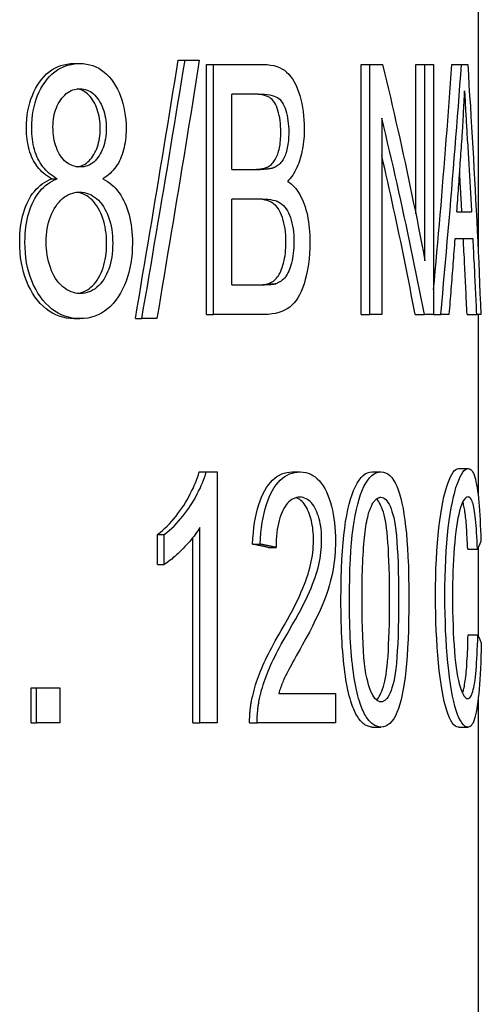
# Model space of a CAD drawing. Header units: millimetres. Extents: x 51 to 3773, y 35 to 413.
# Tile 11 of 11: x 438 to 443, y 290 to 300. Entities that reach past the tile are written whole.
import ezdxf

# ---------------------------------------------------------------- set-up
doc = ezdxf.new("R2010")
doc.units = ezdxf.units.MM
doc.layers.add('DETAIL', color=2, linetype='Continuous')

msp = doc.modelspace()

# ---------------------------------------------------------------- linework, layer by layer
at = {"layer": 'DETAIL'}
for p, q in [((442.863, 309.67), (442.863, 297.823)), ((438.755, 299.719), (438.814, 299.719)), ((439.815, 299.752), (439.885, 299.752)), ((439.885, 299.752), (440.029, 299.752)), ((440.102, 299.709), (440.174, 299.709)), ((440.102, 297.169), (440.102, 299.709)), ((440.174, 299.709), (440.684, 299.709)), ((440.174, 297.169), (440.174, 299.709)), ((441.675, 299.709), (441.764, 299.709)), ((441.675, 297.169), (441.675, 299.709)), ((441.764, 299.709), (441.891, 299.709)), ((441.764, 297.169), (441.764, 299.709)), ((442.229, 299.709), (442.323, 299.709)), ((442.229, 298.193), (442.229, 299.709)), ((442.323, 299.709), (442.411, 299.709)), ((442.323, 297.715), (442.323, 299.709)), ((442.411, 299.709), (442.411, 297.169)), ((442.596, 299.709), (442.693, 299.709)), ((442.693, 299.709), (442.757, 299.709)), ((440.359, 298.643), (440.359, 299.409)), ((440.628, 299.409), (440.359, 299.409)), ((441.883, 299.163), (441.883, 297.169)), ((440.359, 298.643), (440.649, 298.643)), ((438.528, 298.548), (438.584, 298.548)), ((440.359, 297.469), (440.359, 298.342)), ((440.669, 298.342), (440.359, 298.342)), ((442.646, 298.211), (442.797, 298.211)), ((442.811, 297.938), (442.627, 297.938)), ((440.359, 297.469), (440.692, 297.469)), ((440.73, 297.481), (440.808, 297.481)), ((440.102, 297.169), (440.174, 297.169)), ((440.691, 297.169), (440.174, 297.169)), ((441.675, 297.169), (441.764, 297.169)), ((441.883, 297.169), (441.764, 297.169)), ((442.223, 297.169), (442.317, 297.169)), ((442.411, 297.169), (442.317, 297.169)), ((442.411, 297.169), (442.483, 297.169)), ((442.567, 297.169), (442.483, 297.169)), ((442.751, 297.169), (442.85, 297.169)), ((442.891, 297.169), (442.85, 297.169)), ((442.863, 297.169), (442.863, 295.331)), ((438.758, 297.127), (438.817, 297.127)), ((439.38, 297.127), (439.445, 297.127)), ((439.598, 297.127), (439.445, 297.127)), ((440.028, 295.569), (440.099, 295.569)), ((440.099, 295.569), (440.212, 295.569)), ((440.212, 295.569), (440.212, 293.019)), ((440.974, 295.569), (441.055, 295.569)), ((441.787, 295.569), (441.876, 295.569)), ((442.664, 295.604), (442.762, 295.604)), ((440.036, 293.019), (440.036, 295.006)), ((439.606, 294.932), (439.674, 294.932)), ((439.606, 294.63), (439.606, 294.932)), ((439.674, 294.63), (439.674, 294.932)), ((439.965, 293.019), (439.965, 294.902)), ((440.571, 294.835), (440.648, 294.835)), ((440.731, 294.802), (440.81, 294.802)), ((442.757, 294.785), (442.856, 294.785)), ((442.863, 294.8), (442.863, 293.906)), ((439.606, 294.63), (439.674, 294.63)), ((442.761, 293.912), (442.86, 293.912)), ((438.32, 293.374), (438.375, 293.374)), ((438.32, 293.019), (438.32, 293.374)), ((438.375, 293.374), (438.613, 293.374)), ((438.375, 293.019), (438.375, 293.374)), ((438.613, 293.374), (438.613, 293.019)), ((440.837, 293.319), (441.415, 293.319)), ((441.415, 293.319), (441.415, 293.019)), ((442.863, 293.254), (442.863, 282.67)), ((438.32, 293.019), (438.375, 293.019)), ((438.613, 293.019), (438.375, 293.019)), ((439.965, 293.019), (440.036, 293.019)), ((440.212, 293.019), (440.036, 293.019)), ((440.541, 293.019), (440.618, 293.019)), ((441.415, 293.019), (440.618, 293.019)), ((441.787, 292.977), (441.876, 292.977)), ((442.664, 292.977), (442.762, 292.977))]:
    msp.add_line(p, q, dxfattribs=at)
at = {"layer": 'DETAIL', "flags": 128}
for points in [[(438.273, 299.065), (438.274, 299.11), (438.277, 299.154), (438.281, 299.198), (438.288, 299.239), (438.296, 299.28), (438.307, 299.319), (438.319, 299.358), (438.333, 299.395), (438.348, 299.43), (438.366, 299.465), (438.385, 299.498), (438.407, 299.53), (438.429, 299.56), (438.453, 299.588), (438.478, 299.613), (438.505, 299.635), (438.532, 299.655), (438.561, 299.672), (438.59, 299.686), (438.621, 299.698), (438.653, 299.707), (438.686, 299.714), (438.72, 299.718), (438.755, 299.719)], [(438.327, 299.065), (438.328, 299.11), (438.331, 299.154), (438.336, 299.198), (438.342, 299.239), (438.351, 299.28), (438.361, 299.319), (438.373, 299.358), (438.387, 299.395), (438.403, 299.43), (438.421, 299.465), (438.441, 299.498), (438.462, 299.53), (438.485, 299.56), (438.509, 299.588), (438.535, 299.613), (438.561, 299.635), (438.589, 299.655), (438.618, 299.672), (438.648, 299.686), (438.679, 299.698), (438.711, 299.707), (438.744, 299.714), (438.779, 299.718), (438.814, 299.719)], [(438.814, 299.719), (438.85, 299.718), (438.884, 299.714), (438.917, 299.707), (438.948, 299.698), (438.979, 299.686), (439.008, 299.671), (439.036, 299.653), (439.063, 299.633), (439.088, 299.611), (439.113, 299.585), (439.136, 299.557), (439.158, 299.526), (439.178, 299.494), (439.197, 299.46), (439.214, 299.425), (439.229, 299.389), (439.242, 299.351), (439.254, 299.313), (439.263, 299.273), (439.271, 299.232), (439.277, 299.19), (439.282, 299.147), (439.285, 299.102), (439.285, 299.057)], [(439.38, 297.127), (439.399, 297.236), (439.417, 297.345), (439.436, 297.455), (439.454, 297.564), (439.473, 297.674), (439.491, 297.783), (439.51, 297.892), (439.528, 298.002), (439.546, 298.111), (439.564, 298.221), (439.582, 298.33), (439.601, 298.439), (439.619, 298.549), (439.637, 298.658), (439.655, 298.767), (439.673, 298.877), (439.691, 298.986), (439.709, 299.096), (439.726, 299.205), (439.744, 299.314), (439.762, 299.424), (439.78, 299.533), (439.797, 299.642), (439.815, 299.752)], [(439.445, 297.127), (439.464, 297.236), (439.483, 297.345), (439.502, 297.455), (439.52, 297.564), (439.539, 297.674), (439.557, 297.783), (439.576, 297.892), (439.594, 298.002), (439.613, 298.111), (439.631, 298.221), (439.65, 298.33), (439.668, 298.439), (439.686, 298.549), (439.705, 298.658), (439.723, 298.767), (439.741, 298.877), (439.759, 298.986), (439.777, 299.096), (439.795, 299.205), (439.813, 299.314), (439.831, 299.424), (439.849, 299.533), (439.867, 299.642), (439.885, 299.752)], [(440.029, 299.752), (440.012, 299.642), (439.994, 299.533), (439.977, 299.424), (439.959, 299.314), (439.942, 299.205), (439.924, 299.096), (439.906, 298.986), (439.888, 298.877), (439.871, 298.767), (439.853, 298.658), (439.835, 298.549), (439.817, 298.439), (439.799, 298.33), (439.781, 298.221), (439.763, 298.111), (439.745, 298.002), (439.727, 297.892), (439.708, 297.783), (439.69, 297.674), (439.672, 297.564), (439.654, 297.455), (439.635, 297.345), (439.617, 297.236), (439.598, 297.127)], [(440.684, 299.709), (440.72, 299.708), (440.754, 299.704), (440.786, 299.698), (440.816, 299.69), (440.844, 299.679), (440.87, 299.666), (440.895, 299.65), (440.917, 299.632), (440.938, 299.611), (440.958, 299.588), (440.976, 299.562), (440.993, 299.534), (441.009, 299.503), (441.024, 299.469), (441.037, 299.433), (441.05, 299.395), (441.061, 299.354), (441.07, 299.314), (441.078, 299.273), (441.085, 299.231), (441.09, 299.189), (441.093, 299.146), (441.095, 299.103), (441.096, 299.059)], [(441.891, 299.709), (441.911, 299.626), (441.931, 299.543), (441.951, 299.46), (441.971, 299.377), (441.99, 299.294), (442.009, 299.211), (442.028, 299.128), (442.047, 299.045), (442.066, 298.961), (442.084, 298.878), (442.102, 298.795), (442.12, 298.712), (442.138, 298.629), (442.156, 298.546), (442.173, 298.463), (442.191, 298.38), (442.208, 298.297), (442.225, 298.214), (442.242, 298.131), (442.258, 298.048), (442.275, 297.964), (442.291, 297.881), (442.307, 297.798), (442.323, 297.715)], [(442.411, 297.419), (442.419, 297.514), (442.428, 297.61), (442.437, 297.705), (442.445, 297.801), (442.453, 297.896), (442.462, 297.992), (442.47, 298.087), (442.478, 298.182), (442.486, 298.278), (442.494, 298.373), (442.502, 298.469), (442.509, 298.564), (442.517, 298.66), (442.525, 298.755), (442.532, 298.85), (442.54, 298.946), (442.547, 299.041), (442.554, 299.137), (442.561, 299.232), (442.569, 299.328), (442.576, 299.423), (442.583, 299.518), (442.589, 299.614), (442.596, 299.709)], [(442.483, 297.169), (442.493, 297.275), (442.503, 297.381), (442.512, 297.487), (442.522, 297.593), (442.532, 297.698), (442.541, 297.804), (442.55, 297.91), (442.56, 298.016), (442.569, 298.122), (442.578, 298.228), (442.587, 298.333), (442.596, 298.439), (442.604, 298.545), (442.613, 298.651), (442.621, 298.757), (442.63, 298.863), (442.638, 298.968), (442.646, 299.074), (442.655, 299.18), (442.663, 299.286), (442.67, 299.392), (442.678, 299.498), (442.686, 299.603), (442.693, 299.709)], [(442.757, 299.709), (442.764, 299.603), (442.77, 299.498), (442.777, 299.392), (442.784, 299.286), (442.79, 299.18), (442.797, 299.074), (442.803, 298.968), (442.809, 298.863), (442.815, 298.757), (442.821, 298.651), (442.827, 298.545), (442.832, 298.439), (442.838, 298.333), (442.843, 298.228), (442.849, 298.122), (442.854, 298.016), (442.859, 297.91), (442.864, 297.804), (442.869, 297.698), (442.873, 297.593), (442.878, 297.487), (442.882, 297.381), (442.887, 297.275), (442.891, 297.169)], [(438.542, 299.076), (438.543, 299.102), (438.545, 299.128), (438.547, 299.153), (438.551, 299.177), (438.556, 299.201), (438.562, 299.224), (438.569, 299.246), (438.577, 299.268), (438.586, 299.289), (438.597, 299.31), (438.608, 299.33), (438.621, 299.349), (438.634, 299.367), (438.648, 299.384), (438.662, 299.399), (438.677, 299.413), (438.693, 299.425), (438.709, 299.435), (438.726, 299.444), (438.743, 299.451), (438.761, 299.456), (438.779, 299.46), (438.798, 299.463), (438.817, 299.463)], [(439.023, 299.059), (439.022, 299.085), (439.021, 299.111), (439.018, 299.136), (439.015, 299.16), (439.011, 299.184), (439.006, 299.207), (439, 299.229), (438.993, 299.251), (438.986, 299.272), (438.977, 299.292), (438.967, 299.312), (438.957, 299.331), (438.945, 299.349), (438.933, 299.367), (438.921, 299.383), (438.908, 299.397), (438.894, 299.41), (438.881, 299.422), (438.866, 299.432), (438.851, 299.441), (438.836, 299.448), (438.82, 299.454), (438.804, 299.458), (438.787, 299.461)], [(438.817, 299.463), (438.836, 299.463), (438.855, 299.46), (438.872, 299.456), (438.89, 299.45), (438.906, 299.443), (438.923, 299.434), (438.938, 299.424), (438.953, 299.411), (438.968, 299.398), (438.982, 299.382), (438.995, 299.365), (439.008, 299.346), (439.02, 299.326), (439.032, 299.306), (439.042, 299.284), (439.051, 299.262), (439.058, 299.239), (439.065, 299.216), (439.071, 299.192), (439.076, 299.166), (439.079, 299.141), (439.082, 299.114), (439.084, 299.087), (439.084, 299.059)], [(440.858, 299.02), (440.858, 299.051), (440.856, 299.081), (440.854, 299.11), (440.851, 299.138), (440.847, 299.166), (440.842, 299.192), (440.836, 299.217), (440.829, 299.242), (440.821, 299.265), (440.813, 299.286), (440.804, 299.305), (440.793, 299.323), (440.782, 299.338), (440.771, 299.352), (440.758, 299.363), (440.745, 299.373), (440.73, 299.382), (440.712, 299.389), (440.692, 299.395), (440.669, 299.4), (440.643, 299.404), (440.615, 299.407), (440.584, 299.409), (440.551, 299.409)], [(440.628, 299.409), (440.662, 299.409), (440.693, 299.407), (440.721, 299.404), (440.747, 299.4), (440.77, 299.395), (440.79, 299.389), (440.808, 299.382), (440.823, 299.373), (440.837, 299.363), (440.85, 299.352), (440.862, 299.338), (440.873, 299.323), (440.883, 299.305), (440.892, 299.286), (440.901, 299.265), (440.909, 299.242), (440.916, 299.217), (440.922, 299.192), (440.927, 299.166), (440.931, 299.138), (440.934, 299.11), (440.936, 299.081), (440.938, 299.051), (440.938, 299.02)], [(442.7, 298.958), (442.701, 298.978), (442.702, 298.998), (442.704, 299.018), (442.705, 299.038), (442.706, 299.058), (442.707, 299.078), (442.709, 299.098), (442.71, 299.119), (442.711, 299.139), (442.712, 299.159), (442.713, 299.179), (442.714, 299.199), (442.715, 299.219), (442.716, 299.239), (442.717, 299.26), (442.718, 299.28), (442.719, 299.3), (442.72, 299.32), (442.721, 299.341), (442.722, 299.361), (442.723, 299.381), (442.723, 299.401), (442.724, 299.422), (442.725, 299.442)], [(442.725, 299.442), (442.726, 299.425), (442.727, 299.407), (442.728, 299.389), (442.729, 299.37), (442.73, 299.352), (442.731, 299.332), (442.732, 299.313), (442.733, 299.292), (442.734, 299.272), (442.735, 299.251), (442.736, 299.23), (442.738, 299.208), (442.739, 299.186), (442.74, 299.163), (442.741, 299.14), (442.743, 299.117), (442.744, 299.093), (442.746, 299.069), (442.747, 299.044), (442.749, 299.019), (442.75, 298.994), (442.752, 298.968), (442.753, 298.942), (442.755, 298.916)], [(438.528, 298.548), (438.507, 298.56), (438.486, 298.573), (438.467, 298.587), (438.449, 298.602), (438.431, 298.618), (438.415, 298.634), (438.399, 298.652), (438.385, 298.67), (438.371, 298.689), (438.358, 298.709), (438.346, 298.729), (438.336, 298.751), (438.326, 298.773), (438.317, 298.796), (438.308, 298.82), (438.301, 298.844), (438.294, 298.869), (438.289, 298.895), (438.284, 298.922), (438.28, 298.949), (438.277, 298.977), (438.275, 299.005), (438.274, 299.035), (438.273, 299.065)], [(438.584, 298.548), (438.563, 298.56), (438.543, 298.573), (438.523, 298.587), (438.505, 298.602), (438.487, 298.618), (438.47, 298.634), (438.455, 298.652), (438.44, 298.67), (438.426, 298.689), (438.413, 298.709), (438.401, 298.729), (438.39, 298.751), (438.38, 298.773), (438.371, 298.796), (438.363, 298.82), (438.355, 298.844), (438.349, 298.869), (438.343, 298.895), (438.338, 298.922), (438.334, 298.949), (438.331, 298.977), (438.329, 299.005), (438.328, 299.035), (438.327, 299.065)], [(438.819, 298.668), (438.799, 298.668), (438.78, 298.671), (438.761, 298.675), (438.743, 298.68), (438.725, 298.688), (438.708, 298.696), (438.692, 298.707), (438.676, 298.718), (438.661, 298.732), (438.647, 298.747), (438.633, 298.764), (438.62, 298.782), (438.607, 298.801), (438.596, 298.822), (438.586, 298.843), (438.577, 298.865), (438.569, 298.889), (438.562, 298.913), (438.556, 298.938), (438.551, 298.963), (438.547, 298.99), (438.545, 299.018), (438.543, 299.047), (438.542, 299.076)], [(442.317, 297.169), (442.301, 297.252), (442.285, 297.335), (442.268, 297.419), (442.252, 297.502), (442.235, 297.585), (442.218, 297.668), (442.201, 297.751), (442.184, 297.834), (442.167, 297.917), (442.149, 298), (442.131, 298.083), (442.113, 298.166), (442.095, 298.249), (442.077, 298.332), (442.058, 298.416), (442.04, 298.499), (442.021, 298.582), (442.002, 298.665), (441.982, 298.748), (441.963, 298.831), (441.943, 298.914), (441.924, 298.997), (441.904, 299.08), (441.883, 299.163)], [(438.789, 298.67), (438.806, 298.672), (438.823, 298.677), (438.839, 298.682), (438.854, 298.69), (438.869, 298.698), (438.884, 298.708), (438.897, 298.719), (438.911, 298.732), (438.924, 298.746), (438.936, 298.761), (438.948, 298.778), (438.959, 298.796), (438.969, 298.814), (438.978, 298.833), (438.987, 298.853), (438.994, 298.873), (439.001, 298.894), (439.007, 298.916), (439.011, 298.938), (439.015, 298.961), (439.019, 298.985), (439.021, 299.009), (439.022, 299.033), (439.023, 299.059)], [(439.084, 299.059), (439.084, 299.032), (439.082, 299.005), (439.08, 298.98), (439.076, 298.955), (439.071, 298.931), (439.066, 298.907), (439.059, 298.884), (439.052, 298.862), (439.043, 298.841), (439.033, 298.82), (439.022, 298.8), (439.011, 298.781), (438.998, 298.763), (438.985, 298.746), (438.971, 298.731), (438.957, 298.718), (438.942, 298.706), (438.926, 298.696), (438.91, 298.687), (438.893, 298.68), (438.875, 298.675), (438.857, 298.671), (438.838, 298.668), (438.819, 298.668)], [(439.285, 299.057), (439.285, 299.028), (439.284, 298.999), (439.282, 298.972), (439.279, 298.944), (439.275, 298.918), (439.271, 298.892), (439.266, 298.867), (439.26, 298.842), (439.253, 298.818), (439.245, 298.795), (439.237, 298.772), (439.228, 298.75), (439.218, 298.729), (439.207, 298.708), (439.195, 298.688), (439.183, 298.669), (439.169, 298.651), (439.155, 298.634), (439.139, 298.618), (439.123, 298.602), (439.106, 298.587), (439.089, 298.573), (439.07, 298.56), (439.05, 298.548)], [(440.732, 298.672), (440.742, 298.678), (440.752, 298.686), (440.762, 298.694), (440.771, 298.703), (440.779, 298.712), (440.787, 298.723), (440.795, 298.734), (440.802, 298.745), (440.809, 298.757), (440.815, 298.77), (440.821, 298.784), (440.827, 298.798), (440.832, 298.813), (440.836, 298.829), (440.841, 298.845), (440.844, 298.862), (440.848, 298.88), (440.85, 298.898), (440.853, 298.917), (440.855, 298.936), (440.856, 298.956), (440.857, 298.977), (440.858, 298.998), (440.858, 299.02)], [(440.938, 299.02), (440.938, 298.998), (440.937, 298.977), (440.936, 298.956), (440.935, 298.936), (440.933, 298.917), (440.93, 298.898), (440.927, 298.88), (440.924, 298.862), (440.92, 298.845), (440.916, 298.829), (440.911, 298.813), (440.906, 298.798), (440.901, 298.784), (440.895, 298.77), (440.888, 298.757), (440.882, 298.745), (440.874, 298.734), (440.867, 298.723), (440.858, 298.712), (440.85, 298.703), (440.841, 298.694), (440.831, 298.686), (440.821, 298.678), (440.811, 298.672)], [(441.096, 299.059), (441.096, 299.032), (441.095, 299.005), (441.094, 298.979), (441.092, 298.953), (441.089, 298.927), (441.086, 298.901), (441.082, 298.876), (441.078, 298.851), (441.073, 298.826), (441.067, 298.801), (441.061, 298.777), (441.055, 298.753), (441.047, 298.729), (441.04, 298.707), (441.031, 298.685), (441.022, 298.663), (441.012, 298.643), (441.002, 298.623), (440.991, 298.604), (440.979, 298.586), (440.967, 298.568), (440.954, 298.552), (440.941, 298.536), (440.926, 298.521)], [(442.646, 298.211), (442.649, 298.242), (442.651, 298.273), (442.653, 298.304), (442.656, 298.335), (442.658, 298.367), (442.66, 298.398), (442.662, 298.429), (442.665, 298.46), (442.667, 298.491), (442.669, 298.522), (442.671, 298.553), (442.674, 298.584), (442.676, 298.616), (442.678, 298.647), (442.68, 298.678), (442.682, 298.709), (442.685, 298.74), (442.687, 298.771), (442.689, 298.802), (442.691, 298.834), (442.693, 298.865), (442.695, 298.896), (442.698, 298.927), (442.7, 298.958)], [(442.755, 298.916), (442.757, 298.886), (442.759, 298.857), (442.761, 298.827), (442.762, 298.798), (442.764, 298.769), (442.766, 298.739), (442.768, 298.71), (442.769, 298.681), (442.771, 298.651), (442.773, 298.622), (442.775, 298.593), (442.776, 298.563), (442.778, 298.534), (442.78, 298.504), (442.782, 298.475), (442.783, 298.446), (442.785, 298.416), (442.787, 298.387), (442.788, 298.358), (442.79, 298.328), (442.792, 298.299), (442.793, 298.27), (442.795, 298.24), (442.797, 298.211)], [(442.223, 297.169), (442.21, 297.237), (442.197, 297.304), (442.184, 297.371), (442.171, 297.439), (442.158, 297.506), (442.145, 297.573), (442.131, 297.641), (442.118, 297.708), (442.104, 297.775), (442.09, 297.843), (442.076, 297.91), (442.062, 297.977), (442.048, 298.045), (442.033, 298.112), (442.019, 298.179), (442.004, 298.247), (441.99, 298.314), (441.975, 298.381), (441.96, 298.449), (441.945, 298.516), (441.93, 298.583), (441.914, 298.651), (441.899, 298.718), (441.883, 298.785)], [(440.572, 298.643), (440.581, 298.643), (440.59, 298.643), (440.599, 298.643), (440.608, 298.643), (440.616, 298.644), (440.624, 298.644), (440.632, 298.645), (440.64, 298.646), (440.647, 298.647), (440.655, 298.648), (440.662, 298.649), (440.668, 298.65), (440.675, 298.651), (440.681, 298.652), (440.687, 298.654), (440.693, 298.655), (440.699, 298.657), (440.704, 298.659), (440.709, 298.661), (440.714, 298.663), (440.719, 298.665), (440.724, 298.667), (440.728, 298.669), (440.732, 298.672)], [(440.811, 298.672), (440.807, 298.669), (440.802, 298.667), (440.798, 298.665), (440.793, 298.663), (440.788, 298.661), (440.783, 298.659), (440.777, 298.657), (440.771, 298.655), (440.766, 298.654), (440.759, 298.652), (440.753, 298.651), (440.746, 298.65), (440.74, 298.649), (440.733, 298.648), (440.725, 298.647), (440.718, 298.646), (440.71, 298.645), (440.702, 298.644), (440.694, 298.644), (440.685, 298.643), (440.677, 298.643), (440.668, 298.643), (440.658, 298.643), (440.649, 298.643)], [(442.698, 298.211), (442.697, 298.227), (442.696, 298.244), (442.695, 298.261), (442.695, 298.277), (442.694, 298.294), (442.693, 298.311), (442.692, 298.327), (442.691, 298.344), (442.69, 298.361), (442.689, 298.377), (442.688, 298.394), (442.687, 298.411), (442.686, 298.427), (442.685, 298.444), (442.684, 298.461), (442.683, 298.477), (442.682, 298.494), (442.681, 298.511), (442.68, 298.527), (442.679, 298.544), (442.678, 298.561), (442.677, 298.577), (442.676, 298.594), (442.675, 298.611)], [(438.205, 297.905), (438.205, 297.946), (438.207, 297.985), (438.21, 298.024), (438.214, 298.061), (438.219, 298.097), (438.226, 298.133), (438.233, 298.167), (438.242, 298.2), (438.252, 298.231), (438.263, 298.262), (438.276, 298.292), (438.289, 298.32), (438.304, 298.347), (438.319, 298.373), (438.336, 298.397), (438.354, 298.42), (438.372, 298.441), (438.391, 298.461), (438.412, 298.479), (438.433, 298.496), (438.455, 298.511), (438.479, 298.525), (438.503, 298.537), (438.528, 298.548)], [(438.258, 297.905), (438.259, 297.946), (438.26, 297.985), (438.263, 298.024), (438.267, 298.061), (438.273, 298.097), (438.279, 298.133), (438.287, 298.167), (438.296, 298.2), (438.306, 298.231), (438.317, 298.262), (438.33, 298.292), (438.344, 298.32), (438.358, 298.347), (438.374, 298.373), (438.391, 298.397), (438.408, 298.42), (438.427, 298.441), (438.447, 298.461), (438.467, 298.479), (438.489, 298.496), (438.511, 298.511), (438.535, 298.525), (438.559, 298.537), (438.584, 298.548)], [(439.05, 298.548), (439.074, 298.534), (439.098, 298.52), (439.12, 298.504), (439.141, 298.487), (439.161, 298.468), (439.18, 298.448), (439.198, 298.427), (439.215, 298.405), (439.232, 298.381), (439.247, 298.356), (439.261, 298.33), (439.274, 298.302), (439.286, 298.273), (439.297, 298.243), (439.307, 298.213), (439.316, 298.181), (439.324, 298.148), (439.331, 298.115), (439.337, 298.081), (439.342, 298.045), (439.345, 298.009), (439.348, 297.972), (439.35, 297.934), (439.35, 297.895)], [(440.926, 298.521), (440.945, 298.509), (440.962, 298.495), (440.979, 298.481), (440.995, 298.465), (441.01, 298.448), (441.024, 298.429), (441.038, 298.409), (441.051, 298.388), (441.063, 298.366), (441.075, 298.342), (441.086, 298.317), (441.096, 298.29), (441.105, 298.263), (441.113, 298.234), (441.121, 298.205), (441.128, 298.175), (441.134, 298.144), (441.139, 298.113), (441.144, 298.08), (441.147, 298.047), (441.15, 298.013), (441.152, 297.977), (441.153, 297.942), (441.154, 297.905)], [(438.474, 297.903), (438.475, 297.939), (438.477, 297.974), (438.48, 298.008), (438.485, 298.041), (438.491, 298.073), (438.498, 298.103), (438.507, 298.133), (438.517, 298.162), (438.529, 298.19), (438.541, 298.217), (438.555, 298.242), (438.571, 298.267), (438.587, 298.29), (438.604, 298.311), (438.622, 298.33), (438.64, 298.348), (438.659, 298.363), (438.679, 298.376), (438.7, 298.387), (438.721, 298.396), (438.743, 298.403), (438.765, 298.408), (438.789, 298.411), (438.813, 298.412)], [(439.088, 297.891), (439.087, 297.927), (439.086, 297.961), (439.083, 297.994), (439.078, 298.027), (439.073, 298.058), (439.067, 298.088), (439.059, 298.118), (439.05, 298.146), (439.04, 298.174), (439.029, 298.2), (439.017, 298.225), (439.003, 298.25), (438.988, 298.273), (438.973, 298.295), (438.957, 298.315), (438.94, 298.333), (438.922, 298.349), (438.904, 298.363), (438.886, 298.376), (438.867, 298.386), (438.847, 298.395), (438.826, 298.402), (438.805, 298.407), (438.783, 298.411)], [(438.813, 298.412), (438.837, 298.411), (438.86, 298.408), (438.883, 298.403), (438.905, 298.396), (438.926, 298.387), (438.946, 298.375), (438.966, 298.362), (438.985, 298.347), (439.004, 298.329), (439.021, 298.31), (439.038, 298.289), (439.055, 298.265), (439.07, 298.24), (439.084, 298.214), (439.097, 298.187), (439.108, 298.158), (439.118, 298.129), (439.126, 298.098), (439.134, 298.066), (439.14, 298.034), (439.144, 298), (439.147, 297.965), (439.149, 297.929), (439.15, 297.891)], [(440.91, 297.907), (440.91, 297.942), (440.908, 297.975), (440.905, 298.008), (440.901, 298.039), (440.897, 298.069), (440.89, 298.098), (440.883, 298.126), (440.875, 298.153), (440.866, 298.178), (440.856, 298.201), (440.845, 298.222), (440.833, 298.242), (440.82, 298.259), (440.807, 298.275), (440.792, 298.288), (440.777, 298.3), (440.76, 298.31), (440.741, 298.319), (440.721, 298.326), (440.699, 298.332), (440.675, 298.336), (440.649, 298.34), (440.621, 298.342), (440.592, 298.342)], [(440.669, 298.342), (440.699, 298.342), (440.727, 298.34), (440.753, 298.336), (440.777, 298.332), (440.8, 298.326), (440.82, 298.319), (440.839, 298.31), (440.856, 298.3), (440.871, 298.288), (440.886, 298.275), (440.9, 298.259), (440.913, 298.242), (440.925, 298.222), (440.936, 298.201), (440.946, 298.178), (440.955, 298.153), (440.964, 298.126), (440.971, 298.098), (440.977, 298.069), (440.982, 298.039), (440.986, 298.008), (440.989, 297.975), (440.99, 297.942), (440.991, 297.907)], [(438.758, 297.127), (438.719, 297.128), (438.68, 297.133), (438.642, 297.141), (438.606, 297.151), (438.571, 297.165), (438.537, 297.182), (438.504, 297.202), (438.473, 297.226), (438.443, 297.252), (438.414, 297.281), (438.386, 297.314), (438.36, 297.349), (438.335, 297.387), (438.313, 297.427), (438.292, 297.468), (438.274, 297.51), (438.258, 297.554), (438.244, 297.6), (438.232, 297.647), (438.222, 297.695), (438.214, 297.745), (438.209, 297.797), (438.206, 297.85), (438.205, 297.905)], [(438.817, 297.127), (438.777, 297.128), (438.738, 297.133), (438.7, 297.141), (438.664, 297.151), (438.628, 297.165), (438.594, 297.182), (438.561, 297.202), (438.529, 297.226), (438.499, 297.252), (438.469, 297.281), (438.441, 297.314), (438.415, 297.349), (438.39, 297.387), (438.367, 297.427), (438.346, 297.468), (438.328, 297.51), (438.312, 297.554), (438.297, 297.6), (438.285, 297.647), (438.275, 297.695), (438.268, 297.745), (438.262, 297.797), (438.259, 297.85), (438.258, 297.905)], [(438.819, 297.382), (438.796, 297.383), (438.773, 297.387), (438.75, 297.392), (438.728, 297.399), (438.706, 297.409), (438.685, 297.421), (438.663, 297.435), (438.642, 297.451), (438.622, 297.469), (438.603, 297.489), (438.585, 297.51), (438.569, 297.534), (438.554, 297.559), (438.54, 297.586), (438.528, 297.614), (438.517, 297.645), (438.507, 297.676), (438.498, 297.708), (438.491, 297.739), (438.485, 297.772), (438.48, 297.804), (438.477, 297.837), (438.475, 297.87), (438.474, 297.903)], [(438.79, 297.384), (438.812, 297.387), (438.833, 297.392), (438.853, 297.399), (438.873, 297.408), (438.892, 297.418), (438.91, 297.431), (438.928, 297.445), (438.945, 297.461), (438.961, 297.478), (438.977, 297.498), (438.992, 297.519), (439.006, 297.542), (439.019, 297.566), (439.031, 297.591), (439.042, 297.617), (439.052, 297.643), (439.06, 297.671), (439.067, 297.7), (439.074, 297.729), (439.079, 297.76), (439.083, 297.791), (439.086, 297.824), (439.087, 297.857), (439.088, 297.891)], [(439.35, 297.895), (439.349, 297.842), (439.346, 297.79), (439.341, 297.739), (439.334, 297.69), (439.325, 297.642), (439.314, 297.596), (439.301, 297.551), (439.286, 297.508), (439.269, 297.466), (439.25, 297.425), (439.229, 297.386), (439.206, 297.348), (439.181, 297.313), (439.155, 297.281), (439.127, 297.251), (439.098, 297.225), (439.068, 297.202), (439.036, 297.182), (439.003, 297.165), (438.969, 297.151), (438.933, 297.141), (438.896, 297.133), (438.857, 297.128), (438.817, 297.127)], [(439.15, 297.891), (439.149, 297.855), (439.148, 297.82), (439.144, 297.786), (439.14, 297.753), (439.134, 297.721), (439.127, 297.69), (439.119, 297.66), (439.109, 297.631), (439.098, 297.603), (439.086, 297.577), (439.073, 297.551), (439.058, 297.526), (439.042, 297.503), (439.026, 297.482), (439.008, 297.463), (438.99, 297.446), (438.971, 297.431), (438.952, 297.418), (438.932, 297.407), (438.911, 297.398), (438.889, 297.391), (438.866, 297.386), (438.843, 297.383), (438.819, 297.382)], [(441.154, 297.905), (441.153, 297.846), (441.15, 297.789), (441.145, 297.733), (441.138, 297.679), (441.129, 297.626), (441.119, 297.574), (441.107, 297.525), (441.094, 297.48), (441.079, 297.438), (441.064, 297.401), (441.048, 297.367), (441.031, 297.338), (441.013, 297.311), (440.993, 297.287), (440.971, 297.265), (440.948, 297.245), (440.923, 297.227), (440.897, 297.212), (440.868, 297.199), (440.838, 297.188), (440.805, 297.18), (440.769, 297.174), (440.731, 297.17), (440.691, 297.169)], [(440.73, 297.481), (440.744, 297.487), (440.757, 297.493), (440.77, 297.501), (440.782, 297.509), (440.794, 297.518), (440.804, 297.528), (440.815, 297.539), (440.824, 297.551), (440.834, 297.563), (440.842, 297.578), (440.851, 297.593), (440.859, 297.61), (440.866, 297.629), (440.873, 297.648), (440.88, 297.669), (440.886, 297.692), (440.892, 297.716), (440.897, 297.74), (440.901, 297.766), (440.904, 297.792), (440.907, 297.819), (440.909, 297.848), (440.91, 297.877), (440.91, 297.907)], [(440.991, 297.907), (440.99, 297.877), (440.989, 297.848), (440.987, 297.819), (440.985, 297.792), (440.981, 297.766), (440.977, 297.74), (440.972, 297.716), (440.966, 297.692), (440.96, 297.669), (440.953, 297.648), (440.946, 297.629), (440.938, 297.61), (440.93, 297.593), (440.922, 297.578), (440.913, 297.563), (440.904, 297.551), (440.894, 297.539), (440.884, 297.528), (440.873, 297.518), (440.861, 297.509), (440.849, 297.501), (440.836, 297.493), (440.823, 297.487), (440.808, 297.481)], [(442.627, 297.938), (442.624, 297.906), (442.622, 297.874), (442.619, 297.842), (442.617, 297.81), (442.614, 297.778), (442.612, 297.746), (442.61, 297.714), (442.607, 297.682), (442.605, 297.65), (442.602, 297.618), (442.6, 297.586), (442.597, 297.554), (442.595, 297.522), (442.592, 297.49), (442.59, 297.457), (442.587, 297.425), (442.585, 297.393), (442.582, 297.361), (442.579, 297.329), (442.577, 297.297), (442.574, 297.265), (442.572, 297.233), (442.569, 297.201), (442.567, 297.169)], [(442.751, 297.169), (442.749, 297.201), (442.748, 297.233), (442.746, 297.265), (442.745, 297.297), (442.743, 297.329), (442.742, 297.361), (442.74, 297.393), (442.739, 297.425), (442.737, 297.457), (442.735, 297.49), (442.734, 297.522), (442.732, 297.554), (442.731, 297.586), (442.729, 297.618), (442.728, 297.65), (442.726, 297.682), (442.724, 297.714), (442.723, 297.746), (442.721, 297.778), (442.719, 297.81), (442.718, 297.842), (442.716, 297.874), (442.714, 297.906), (442.713, 297.938)], [(442.85, 297.169), (442.848, 297.201), (442.847, 297.233), (442.845, 297.265), (442.844, 297.297), (442.842, 297.329), (442.84, 297.361), (442.839, 297.393), (442.837, 297.425), (442.836, 297.457), (442.834, 297.49), (442.833, 297.522), (442.831, 297.554), (442.829, 297.586), (442.828, 297.618), (442.826, 297.65), (442.825, 297.682), (442.823, 297.714), (442.821, 297.746), (442.82, 297.778), (442.818, 297.81), (442.816, 297.842), (442.815, 297.874), (442.813, 297.906), (442.811, 297.938)], [(440.615, 297.469), (440.622, 297.469), (440.628, 297.469), (440.635, 297.47), (440.641, 297.47), (440.647, 297.47), (440.653, 297.47), (440.658, 297.47), (440.664, 297.471), (440.669, 297.471), (440.674, 297.471), (440.68, 297.472), (440.684, 297.472), (440.689, 297.473), (440.694, 297.473), (440.698, 297.474), (440.702, 297.475), (440.706, 297.475), (440.71, 297.476), (440.714, 297.477), (440.717, 297.477), (440.721, 297.478), (440.724, 297.479), (440.727, 297.48), (440.73, 297.481)], [(440.808, 297.481), (440.805, 297.48), (440.802, 297.479), (440.799, 297.478), (440.796, 297.477), (440.792, 297.477), (440.788, 297.476), (440.785, 297.475), (440.781, 297.475), (440.776, 297.474), (440.772, 297.473), (440.767, 297.473), (440.763, 297.472), (440.758, 297.472), (440.753, 297.471), (440.747, 297.471), (440.742, 297.471), (440.736, 297.47), (440.731, 297.47), (440.725, 297.47), (440.719, 297.47), (440.712, 297.47), (440.706, 297.469), (440.699, 297.469), (440.692, 297.469)], [(439.606, 294.932), (439.632, 294.953), (439.657, 294.974), (439.681, 294.996), (439.704, 295.019), (439.727, 295.043), (439.75, 295.067), (439.771, 295.092), (439.793, 295.118), (439.813, 295.145), (439.833, 295.172), (439.852, 295.2), (439.871, 295.229), (439.889, 295.258), (439.906, 295.287), (439.923, 295.316), (439.938, 295.345), (439.952, 295.373), (439.966, 295.402), (439.978, 295.43), (439.99, 295.458), (440.001, 295.486), (440.011, 295.514), (440.02, 295.541), (440.028, 295.569)], [(439.674, 294.932), (439.699, 294.953), (439.725, 294.974), (439.749, 294.996), (439.773, 295.019), (439.796, 295.043), (439.818, 295.067), (439.84, 295.092), (439.862, 295.118), (439.883, 295.145), (439.903, 295.172), (439.922, 295.2), (439.941, 295.229), (439.96, 295.258), (439.977, 295.287), (439.993, 295.316), (440.009, 295.345), (440.023, 295.373), (440.037, 295.402), (440.049, 295.43), (440.061, 295.458), (440.072, 295.486), (440.082, 295.514), (440.091, 295.541), (440.099, 295.569)], [(440.571, 294.835), (440.574, 294.894), (440.579, 294.95), (440.585, 295.004), (440.592, 295.055), (440.601, 295.104), (440.611, 295.151), (440.622, 295.195), (440.634, 295.237), (440.648, 295.277), (440.662, 295.314), (440.678, 295.349), (440.696, 295.381), (440.714, 295.411), (440.733, 295.439), (440.753, 295.463), (440.774, 295.485), (440.796, 295.505), (440.819, 295.522), (440.843, 295.536), (440.867, 295.548), (440.893, 295.557), (440.919, 295.564), (440.946, 295.568), (440.974, 295.569)], [(440.648, 294.835), (440.651, 294.894), (440.656, 294.95), (440.662, 295.004), (440.67, 295.055), (440.678, 295.104), (440.688, 295.151), (440.699, 295.195), (440.712, 295.237), (440.725, 295.277), (440.74, 295.314), (440.757, 295.349), (440.774, 295.381), (440.792, 295.411), (440.812, 295.439), (440.832, 295.463), (440.853, 295.485), (440.875, 295.505), (440.899, 295.522), (440.923, 295.536), (440.947, 295.548), (440.973, 295.557), (441, 295.564), (441.027, 295.568), (441.055, 295.569)], [(441.055, 295.569), (441.084, 295.568), (441.111, 295.563), (441.137, 295.556), (441.162, 295.546), (441.185, 295.534), (441.208, 295.518), (441.229, 295.5), (441.25, 295.479), (441.269, 295.455), (441.287, 295.428), (441.305, 295.399), (441.321, 295.367), (441.336, 295.332), (441.349, 295.296), (441.362, 295.259), (441.373, 295.221), (441.382, 295.181), (441.391, 295.14), (441.398, 295.097), (441.403, 295.053), (441.408, 295.008), (441.411, 294.962), (441.413, 294.914), (441.414, 294.864)], [(441.469, 294.272), (441.47, 294.382), (441.471, 294.486), (441.474, 294.585), (441.479, 294.679), (441.484, 294.767), (441.49, 294.849), (441.498, 294.926), (441.507, 294.998), (441.517, 295.065), (441.528, 295.127), (441.54, 295.186), (441.553, 295.241), (441.567, 295.292), (441.582, 295.339), (441.598, 295.382), (441.616, 295.421), (441.634, 295.456), (441.653, 295.486), (441.673, 295.511), (441.694, 295.532), (441.716, 295.548), (441.739, 295.56), (441.763, 295.567), (441.787, 295.569)], [(441.555, 294.272), (441.556, 294.382), (441.558, 294.486), (441.561, 294.585), (441.565, 294.679), (441.57, 294.767), (441.577, 294.849), (441.584, 294.926), (441.593, 294.998), (441.603, 295.065), (441.614, 295.127), (441.627, 295.186), (441.64, 295.241), (441.654, 295.292), (441.669, 295.339), (441.686, 295.382), (441.703, 295.421), (441.722, 295.456), (441.741, 295.486), (441.761, 295.511), (441.782, 295.532), (441.805, 295.548), (441.828, 295.56), (441.852, 295.567), (441.876, 295.569)], [(441.876, 295.569), (441.901, 295.567), (441.923, 295.56), (441.945, 295.548), (441.966, 295.532), (441.985, 295.512), (442.003, 295.487), (442.02, 295.457), (442.036, 295.424), (442.051, 295.386), (442.065, 295.345), (442.078, 295.299), (442.089, 295.25), (442.1, 295.196), (442.109, 295.139), (442.118, 295.078), (442.126, 295.013), (442.134, 294.944), (442.14, 294.872), (442.146, 294.793), (442.15, 294.706), (442.154, 294.611), (442.156, 294.506), (442.158, 294.393), (442.158, 294.272)], [(442.43, 294.309), (442.43, 294.406), (442.432, 294.501), (442.435, 294.592), (442.439, 294.68), (442.443, 294.765), (442.449, 294.847), (442.456, 294.926), (442.464, 295.002), (442.473, 295.074), (442.483, 295.141), (442.493, 295.204), (442.504, 295.262), (442.516, 295.316), (442.529, 295.365), (442.542, 295.41), (442.555, 295.451), (442.569, 295.487), (442.583, 295.518), (442.597, 295.544), (442.61, 295.566), (442.624, 295.582), (442.638, 295.594), (442.651, 295.601), (442.664, 295.604)], [(442.525, 294.309), (442.526, 294.406), (442.528, 294.501), (442.53, 294.592), (442.534, 294.68), (442.539, 294.765), (442.545, 294.847), (442.552, 294.926), (442.56, 295.002), (442.569, 295.074), (442.579, 295.141), (442.59, 295.204), (442.601, 295.262), (442.613, 295.316), (442.625, 295.365), (442.638, 295.41), (442.652, 295.451), (442.666, 295.487), (442.68, 295.518), (442.694, 295.544), (442.708, 295.566), (442.722, 295.582), (442.735, 295.594), (442.749, 295.601), (442.762, 295.604)], [(442.762, 295.604), (442.772, 295.602), (442.782, 295.598), (442.791, 295.592), (442.799, 295.582), (442.807, 295.57), (442.815, 295.555), (442.822, 295.538), (442.829, 295.517), (442.835, 295.494), (442.841, 295.469), (442.847, 295.44), (442.852, 295.409), (442.857, 295.376), (442.862, 295.34), (442.866, 295.302), (442.87, 295.262), (442.874, 295.22), (442.877, 295.176), (442.88, 295.129), (442.883, 295.081), (442.885, 295.03), (442.888, 294.977), (442.89, 294.922), (442.891, 294.864)], [(441.052, 295.311), (441.034, 295.311), (441.017, 295.308), (441.001, 295.303), (440.985, 295.296), (440.97, 295.288), (440.955, 295.278), (440.941, 295.265), (440.927, 295.251), (440.914, 295.235), (440.901, 295.217), (440.889, 295.198), (440.878, 295.176), (440.867, 295.153), (440.857, 295.128), (440.849, 295.102), (440.841, 295.074), (440.834, 295.045), (440.827, 295.015), (440.822, 294.983), (440.818, 294.95), (440.814, 294.915), (440.812, 294.879), (440.81, 294.841), (440.81, 294.802)], [(441.19, 294.872), (441.19, 294.899), (441.189, 294.926), (441.187, 294.952), (441.185, 294.978), (441.182, 295.003), (441.178, 295.027), (441.174, 295.05), (441.169, 295.073), (441.163, 295.095), (441.157, 295.117), (441.15, 295.138), (441.142, 295.158), (441.134, 295.177), (441.125, 295.196), (441.116, 295.213), (441.106, 295.229), (441.096, 295.244), (441.085, 295.257), (441.074, 295.269), (441.062, 295.279), (441.05, 295.288), (441.037, 295.295), (441.024, 295.301), (441.011, 295.306)], [(441.273, 294.872), (441.273, 294.903), (441.272, 294.932), (441.27, 294.961), (441.267, 294.989), (441.263, 295.017), (441.259, 295.043), (441.253, 295.069), (441.247, 295.094), (441.24, 295.118), (441.232, 295.141), (441.223, 295.163), (441.213, 295.185), (441.203, 295.205), (441.192, 295.223), (441.181, 295.24), (441.169, 295.255), (441.156, 295.268), (441.143, 295.28), (441.129, 295.289), (441.115, 295.297), (441.1, 295.304), (441.085, 295.308), (441.068, 295.311), (441.052, 295.311)], [(441.746, 295.129), (441.75, 295.144), (441.754, 295.159), (441.759, 295.172), (441.763, 295.185), (441.768, 295.197), (441.773, 295.209), (441.778, 295.22), (441.783, 295.231), (441.788, 295.24), (441.793, 295.25), (441.798, 295.258), (441.804, 295.266), (441.809, 295.273), (441.815, 295.28), (441.82, 295.286), (441.826, 295.291), (441.832, 295.296), (441.838, 295.3), (441.844, 295.304), (441.85, 295.306), (441.856, 295.309), (441.863, 295.31), (441.869, 295.311), (441.876, 295.311)], [(441.963, 294.272), (441.963, 294.359), (441.962, 294.442), (441.961, 294.521), (441.959, 294.595), (441.957, 294.665), (441.954, 294.731), (441.951, 294.793), (441.947, 294.85), (441.943, 294.903), (441.938, 294.952), (441.933, 294.996), (441.927, 295.036), (441.921, 295.072), (441.914, 295.104), (441.907, 295.132), (441.9, 295.159), (441.892, 295.183), (441.884, 295.205), (441.875, 295.225), (441.867, 295.243), (441.858, 295.259), (441.849, 295.273), (441.839, 295.284), (441.829, 295.294)], [(441.876, 295.311), (441.889, 295.31), (441.901, 295.306), (441.913, 295.299), (441.925, 295.289), (441.936, 295.276), (441.947, 295.26), (441.958, 295.241), (441.968, 295.22), (441.978, 295.195), (441.987, 295.168), (441.996, 295.138), (442.005, 295.105), (442.013, 295.068), (442.02, 295.025), (442.026, 294.976), (442.032, 294.921), (442.037, 294.86), (442.042, 294.794), (442.046, 294.721), (442.049, 294.643), (442.051, 294.559), (442.053, 294.469), (442.054, 294.373), (442.054, 294.272)], [(442.761, 295.315), (442.75, 295.313), (442.738, 295.307), (442.727, 295.296), (442.716, 295.28), (442.705, 295.261), (442.695, 295.236), (442.685, 295.208), (442.675, 295.175), (442.666, 295.138), (442.658, 295.099), (442.65, 295.056), (442.642, 295.011), (442.636, 294.962), (442.63, 294.911), (442.625, 294.856), (442.62, 294.798), (442.616, 294.739), (442.613, 294.679), (442.61, 294.619), (442.607, 294.558), (442.606, 294.497), (442.604, 294.435), (442.603, 294.373), (442.603, 294.311)], [(442.757, 294.785), (442.756, 294.816), (442.754, 294.846), (442.753, 294.875), (442.752, 294.903), (442.75, 294.93), (442.749, 294.956), (442.747, 294.981), (442.745, 295.006), (442.744, 295.029), (442.742, 295.051), (442.74, 295.072), (442.738, 295.093), (442.736, 295.112), (442.734, 295.13), (442.731, 295.148), (442.729, 295.164), (442.727, 295.18), (442.724, 295.194), (442.721, 295.208), (442.719, 295.221), (442.716, 295.233), (442.713, 295.244), (442.71, 295.254), (442.707, 295.264)], [(442.856, 294.785), (442.854, 294.83), (442.852, 294.873), (442.85, 294.914), (442.848, 294.953), (442.845, 294.99), (442.843, 295.024), (442.84, 295.057), (442.837, 295.087), (442.834, 295.116), (442.831, 295.142), (442.827, 295.166), (442.824, 295.189), (442.82, 295.209), (442.816, 295.227), (442.812, 295.244), (442.807, 295.259), (442.802, 295.272), (442.797, 295.284), (442.792, 295.293), (442.786, 295.301), (442.781, 295.307), (442.774, 295.312), (442.768, 295.314), (442.761, 295.315)], [(441.684, 294.272), (441.684, 294.323), (441.684, 294.373), (441.685, 294.422), (441.685, 294.469), (441.686, 294.515), (441.688, 294.56), (441.689, 294.603), (441.691, 294.645), (441.693, 294.686), (441.695, 294.725), (441.697, 294.762), (441.699, 294.799), (441.702, 294.834), (441.705, 294.868), (441.708, 294.9), (441.712, 294.931), (441.715, 294.961), (441.719, 294.989), (441.723, 295.016), (441.727, 295.041), (441.731, 295.065), (441.736, 295.088), (441.741, 295.109), (441.746, 295.129)], [(440.036, 295.006), (440.025, 294.988), (440.014, 294.97), (440.002, 294.952), (439.989, 294.934), (439.976, 294.917), (439.962, 294.899), (439.948, 294.881), (439.933, 294.863), (439.917, 294.845), (439.901, 294.827), (439.884, 294.81), (439.867, 294.792), (439.849, 294.774), (439.832, 294.757), (439.815, 294.741), (439.798, 294.726), (439.782, 294.711), (439.765, 294.698), (439.75, 294.684), (439.734, 294.672), (439.718, 294.66), (439.703, 294.65), (439.688, 294.639), (439.674, 294.63)], [(440.863, 293.958), (440.895, 294.014), (440.925, 294.068), (440.953, 294.12), (440.98, 294.169), (441.004, 294.217), (441.026, 294.263), (441.047, 294.307), (441.066, 294.349), (441.083, 294.389), (441.099, 294.427), (441.112, 294.463), (441.124, 294.496), (441.135, 294.529), (441.144, 294.562), (441.153, 294.594), (441.161, 294.626), (441.168, 294.658), (441.174, 294.689), (441.179, 294.72), (441.183, 294.751), (441.186, 294.782), (441.188, 294.812), (441.19, 294.842), (441.19, 294.872)], [(440.943, 293.958), (440.975, 294.014), (441.006, 294.068), (441.034, 294.12), (441.061, 294.169), (441.085, 294.217), (441.108, 294.263), (441.129, 294.307), (441.148, 294.349), (441.165, 294.389), (441.181, 294.427), (441.195, 294.463), (441.207, 294.496), (441.218, 294.529), (441.227, 294.562), (441.236, 294.594), (441.244, 294.626), (441.251, 294.658), (441.257, 294.689), (441.262, 294.72), (441.266, 294.751), (441.269, 294.782), (441.272, 294.812), (441.273, 294.842), (441.273, 294.872)], [(441.414, 294.864), (441.413, 294.826), (441.412, 294.788), (441.41, 294.75), (441.407, 294.713), (441.403, 294.675), (441.398, 294.638), (441.393, 294.601), (441.386, 294.564), (441.379, 294.527), (441.371, 294.49), (441.361, 294.452), (441.35, 294.413), (441.338, 294.374), (441.325, 294.335), (441.311, 294.295), (441.295, 294.254), (441.278, 294.212), (441.257, 294.165), (441.234, 294.115), (441.208, 294.061), (441.18, 294.003), (441.148, 293.942), (441.113, 293.876), (441.076, 293.807)], [(442.891, 294.864), (442.89, 294.861), (442.889, 294.858), (442.887, 294.854), (442.886, 294.851), (442.884, 294.848), (442.883, 294.844), (442.882, 294.841), (442.88, 294.838), (442.879, 294.834), (442.877, 294.831), (442.876, 294.828), (442.874, 294.825), (442.873, 294.821), (442.871, 294.818), (442.87, 294.815), (442.868, 294.811), (442.867, 294.808), (442.865, 294.805), (442.864, 294.801), (442.862, 294.798), (442.861, 294.795), (442.859, 294.791), (442.858, 294.788), (442.856, 294.785)], [(440.731, 294.802), (440.724, 294.804), (440.718, 294.805), (440.711, 294.806), (440.705, 294.808), (440.698, 294.809), (440.691, 294.811), (440.685, 294.812), (440.678, 294.813), (440.671, 294.815), (440.665, 294.816), (440.658, 294.817), (440.651, 294.819), (440.645, 294.82), (440.638, 294.822), (440.631, 294.823), (440.625, 294.824), (440.618, 294.826), (440.611, 294.827), (440.604, 294.828), (440.598, 294.83), (440.591, 294.831), (440.584, 294.832), (440.577, 294.834), (440.571, 294.835)], [(440.81, 294.802), (440.803, 294.804), (440.796, 294.805), (440.79, 294.806), (440.783, 294.808), (440.776, 294.809), (440.77, 294.811), (440.763, 294.812), (440.756, 294.813), (440.749, 294.815), (440.743, 294.816), (440.736, 294.817), (440.729, 294.819), (440.723, 294.82), (440.716, 294.822), (440.709, 294.823), (440.702, 294.824), (440.695, 294.826), (440.689, 294.827), (440.682, 294.828), (440.675, 294.83), (440.668, 294.831), (440.661, 294.832), (440.655, 294.834), (440.648, 294.835)], [(441.57, 293.238), (441.562, 293.265), (441.554, 293.294), (441.547, 293.324), (441.539, 293.355), (441.533, 293.388), (441.526, 293.422), (441.52, 293.458), (441.514, 293.495), (441.509, 293.533), (441.504, 293.573), (441.499, 293.614), (441.495, 293.656), (441.491, 293.7), (441.487, 293.745), (441.483, 293.792), (441.48, 293.839), (441.478, 293.889), (441.475, 293.939), (441.474, 293.991), (441.472, 294.045), (441.471, 294.099), (441.47, 294.156), (441.469, 294.213), (441.469, 294.272)], [(441.657, 293.238), (441.649, 293.265), (441.641, 293.294), (441.633, 293.324), (441.626, 293.355), (441.619, 293.388), (441.613, 293.422), (441.607, 293.458), (441.601, 293.495), (441.595, 293.533), (441.59, 293.573), (441.585, 293.614), (441.581, 293.656), (441.577, 293.7), (441.573, 293.745), (441.57, 293.792), (441.567, 293.839), (441.564, 293.889), (441.562, 293.939), (441.56, 293.991), (441.558, 294.045), (441.557, 294.099), (441.556, 294.156), (441.555, 294.213), (441.555, 294.272)], [(441.876, 293.232), (441.863, 293.234), (441.851, 293.238), (441.838, 293.245), (441.826, 293.255), (441.815, 293.268), (441.803, 293.284), (441.792, 293.302), (441.781, 293.324), (441.77, 293.348), (441.76, 293.375), (441.75, 293.405), (441.741, 293.438), (441.732, 293.476), (441.723, 293.519), (441.716, 293.568), (441.709, 293.623), (441.703, 293.683), (441.698, 293.75), (441.694, 293.822), (441.69, 293.9), (441.687, 293.985), (441.685, 294.074), (441.684, 294.17), (441.684, 294.272)], [(441.831, 293.251), (441.841, 293.261), (441.85, 293.273), (441.859, 293.287), (441.868, 293.303), (441.876, 293.321), (441.885, 293.341), (441.893, 293.363), (441.9, 293.388), (441.908, 293.414), (441.915, 293.443), (441.922, 293.475), (441.928, 293.511), (441.933, 293.551), (441.939, 293.596), (441.943, 293.644), (441.948, 293.697), (441.951, 293.754), (441.954, 293.816), (441.957, 293.881), (441.959, 293.951), (441.961, 294.025), (441.962, 294.103), (441.963, 294.185), (441.963, 294.272)], [(442.054, 294.272), (442.054, 294.171), (442.053, 294.075), (442.051, 293.985), (442.049, 293.901), (442.046, 293.823), (442.042, 293.751), (442.037, 293.685), (442.032, 293.624), (442.026, 293.569), (442.02, 293.52), (442.013, 293.477), (442.005, 293.439), (441.996, 293.406), (441.987, 293.376), (441.978, 293.349), (441.968, 293.324), (441.958, 293.303), (441.948, 293.284), (441.937, 293.268), (441.925, 293.255), (441.914, 293.245), (441.902, 293.238), (441.889, 293.234), (441.876, 293.232)], [(442.158, 294.272), (442.158, 294.163), (442.156, 294.059), (442.154, 293.961), (442.151, 293.868), (442.147, 293.78), (442.142, 293.698), (442.136, 293.621), (442.129, 293.55), (442.121, 293.483), (442.112, 293.42), (442.102, 293.361), (442.092, 293.306), (442.08, 293.255), (442.067, 293.208), (442.053, 293.165), (442.038, 293.126), (442.022, 293.091), (442.005, 293.061), (441.987, 293.035), (441.967, 293.014), (441.947, 292.998), (441.924, 292.986), (441.901, 292.979), (441.876, 292.977)], [(442.664, 292.977), (442.648, 292.979), (442.632, 292.987), (442.616, 293), (442.6, 293.019), (442.585, 293.042), (442.571, 293.071), (442.557, 293.105), (442.544, 293.144), (442.531, 293.188), (442.519, 293.237), (442.508, 293.291), (442.497, 293.349), (442.487, 293.412), (442.477, 293.479), (442.468, 293.551), (442.461, 293.628), (442.453, 293.708), (442.447, 293.789), (442.442, 293.872), (442.438, 293.957), (442.434, 294.042), (442.432, 294.13), (442.43, 294.218), (442.43, 294.309)], [(442.762, 292.977), (442.745, 292.979), (442.729, 292.987), (442.713, 293), (442.698, 293.019), (442.683, 293.042), (442.668, 293.071), (442.654, 293.105), (442.641, 293.144), (442.628, 293.188), (442.616, 293.237), (442.604, 293.291), (442.593, 293.349), (442.583, 293.412), (442.573, 293.479), (442.565, 293.551), (442.556, 293.628), (442.549, 293.708), (442.543, 293.789), (442.538, 293.872), (442.533, 293.957), (442.53, 294.042), (442.527, 294.13), (442.526, 294.218), (442.525, 294.309)], [(442.603, 294.311), (442.603, 294.231), (442.604, 294.154), (442.606, 294.08), (442.608, 294.008), (442.611, 293.938), (442.614, 293.871), (442.618, 293.807), (442.623, 293.745), (442.628, 293.687), (442.634, 293.632), (442.641, 293.581), (442.648, 293.534), (442.655, 293.491), (442.664, 293.451), (442.672, 293.416), (442.681, 293.384), (442.691, 293.356), (442.7, 293.332), (442.71, 293.312), (442.719, 293.295), (442.729, 293.282), (442.739, 293.273), (442.748, 293.267), (442.757, 293.265)], [(440.56, 293.236), (440.565, 293.265), (440.572, 293.293), (440.579, 293.322), (440.586, 293.35), (440.594, 293.379), (440.602, 293.407), (440.611, 293.435), (440.621, 293.463), (440.631, 293.491), (440.641, 293.519), (440.652, 293.546), (440.664, 293.574), (440.676, 293.602), (440.689, 293.631), (440.702, 293.66), (440.717, 293.69), (440.733, 293.721), (440.749, 293.753), (440.766, 293.785), (440.784, 293.818), (440.802, 293.852), (440.822, 293.887), (440.842, 293.922), (440.863, 293.958)], [(440.636, 293.236), (440.642, 293.265), (440.649, 293.293), (440.656, 293.322), (440.663, 293.35), (440.671, 293.379), (440.68, 293.407), (440.689, 293.435), (440.698, 293.463), (440.708, 293.491), (440.719, 293.519), (440.73, 293.546), (440.742, 293.574), (440.754, 293.602), (440.767, 293.631), (440.781, 293.66), (440.796, 293.69), (440.811, 293.721), (440.828, 293.753), (440.845, 293.785), (440.863, 293.818), (440.882, 293.852), (440.901, 293.887), (440.922, 293.922), (440.943, 293.958)], [(442.705, 293.321), (442.709, 293.333), (442.713, 293.346), (442.716, 293.36), (442.72, 293.375), (442.723, 293.392), (442.726, 293.409), (442.729, 293.428), (442.732, 293.447), (442.735, 293.468), (442.737, 293.49), (442.74, 293.513), (442.742, 293.537), (442.744, 293.562), (442.747, 293.589), (442.749, 293.616), (442.75, 293.644), (442.752, 293.674), (442.754, 293.705), (442.755, 293.736), (442.757, 293.769), (442.758, 293.803), (442.759, 293.838), (442.76, 293.874), (442.761, 293.912)], [(442.757, 293.265), (442.765, 293.266), (442.772, 293.27), (442.779, 293.275), (442.785, 293.283), (442.792, 293.293), (442.798, 293.306), (442.803, 293.32), (442.809, 293.337), (442.814, 293.357), (442.819, 293.378), (442.823, 293.402), (442.828, 293.428), (442.832, 293.456), (442.836, 293.486), (442.839, 293.519), (442.843, 293.554), (442.846, 293.591), (442.848, 293.63), (442.851, 293.672), (442.853, 293.715), (442.855, 293.761), (442.857, 293.809), (442.859, 293.859), (442.86, 293.912)], [(442.86, 293.912), (442.862, 293.908), (442.864, 293.905), (442.865, 293.901), (442.867, 293.898), (442.868, 293.894), (442.87, 293.89), (442.871, 293.887), (442.873, 293.883), (442.874, 293.88), (442.876, 293.876), (442.877, 293.873), (442.879, 293.869), (442.88, 293.866), (442.882, 293.862), (442.883, 293.859), (442.885, 293.855), (442.886, 293.851), (442.887, 293.848), (442.889, 293.844), (442.89, 293.841), (442.891, 293.837), (442.893, 293.834), (442.894, 293.83), (442.895, 293.827)], [(441.076, 293.807), (441.054, 293.769), (441.034, 293.733), (441.015, 293.699), (440.997, 293.668), (440.981, 293.638), (440.966, 293.61), (440.952, 293.585), (440.939, 293.562), (440.928, 293.54), (440.918, 293.521), (440.909, 293.504), (440.902, 293.489), (440.896, 293.475), (440.889, 293.461), (440.883, 293.447), (440.877, 293.432), (440.872, 293.418), (440.866, 293.404), (440.861, 293.39), (440.856, 293.376), (440.851, 293.362), (440.846, 293.348), (440.842, 293.334), (440.837, 293.319)], [(442.895, 293.827), (442.894, 293.759), (442.892, 293.694), (442.889, 293.632), (442.887, 293.572), (442.884, 293.515), (442.881, 293.461), (442.877, 293.41), (442.874, 293.362), (442.87, 293.316), (442.865, 293.273), (442.86, 293.232), (442.855, 293.194), (442.85, 293.16), (442.844, 293.128), (442.837, 293.099), (442.831, 293.073), (442.824, 293.051), (442.816, 293.031), (442.808, 293.014), (442.8, 293.001), (442.791, 292.99), (442.782, 292.983), (442.772, 292.978), (442.762, 292.977)], [(440.541, 293.019), (440.541, 293.029), (440.541, 293.038), (440.541, 293.047), (440.541, 293.056), (440.541, 293.066), (440.542, 293.075), (440.542, 293.084), (440.542, 293.093), (440.543, 293.102), (440.544, 293.111), (440.544, 293.121), (440.545, 293.13), (440.546, 293.139), (440.547, 293.148), (440.548, 293.157), (440.549, 293.166), (440.55, 293.174), (440.551, 293.183), (440.552, 293.192), (440.553, 293.201), (440.555, 293.21), (440.556, 293.219), (440.558, 293.227), (440.56, 293.236)], [(440.618, 293.019), (440.618, 293.029), (440.618, 293.038), (440.618, 293.047), (440.618, 293.056), (440.618, 293.066), (440.618, 293.075), (440.619, 293.084), (440.619, 293.093), (440.62, 293.102), (440.62, 293.111), (440.621, 293.121), (440.622, 293.13), (440.623, 293.139), (440.623, 293.148), (440.624, 293.157), (440.625, 293.166), (440.627, 293.174), (440.628, 293.183), (440.629, 293.192), (440.63, 293.201), (440.632, 293.21), (440.633, 293.219), (440.635, 293.227), (440.636, 293.236)], [(441.787, 292.977), (441.776, 292.977), (441.765, 292.978), (441.755, 292.981), (441.744, 292.984), (441.734, 292.988), (441.724, 292.993), (441.713, 292.999), (441.704, 293.006), (441.694, 293.013), (441.684, 293.022), (441.675, 293.032), (441.666, 293.042), (441.657, 293.053), (441.648, 293.066), (441.639, 293.079), (441.631, 293.093), (441.622, 293.108), (441.614, 293.124), (441.606, 293.14), (441.599, 293.158), (441.591, 293.177), (441.584, 293.196), (441.577, 293.217), (441.57, 293.238)], [(441.876, 292.977), (441.865, 292.977), (441.854, 292.978), (441.844, 292.981), (441.833, 292.984), (441.822, 292.988), (441.812, 292.993), (441.802, 292.999), (441.792, 293.006), (441.782, 293.013), (441.773, 293.022), (441.763, 293.032), (441.754, 293.042), (441.745, 293.053), (441.736, 293.066), (441.727, 293.079), (441.718, 293.093), (441.71, 293.108), (441.702, 293.124), (441.694, 293.14), (441.686, 293.158), (441.679, 293.177), (441.671, 293.196), (441.664, 293.217), (441.657, 293.238)]]:
    msp.add_lwpolyline(points, dxfattribs=at)

doc.saveas('drawing.dxf')
